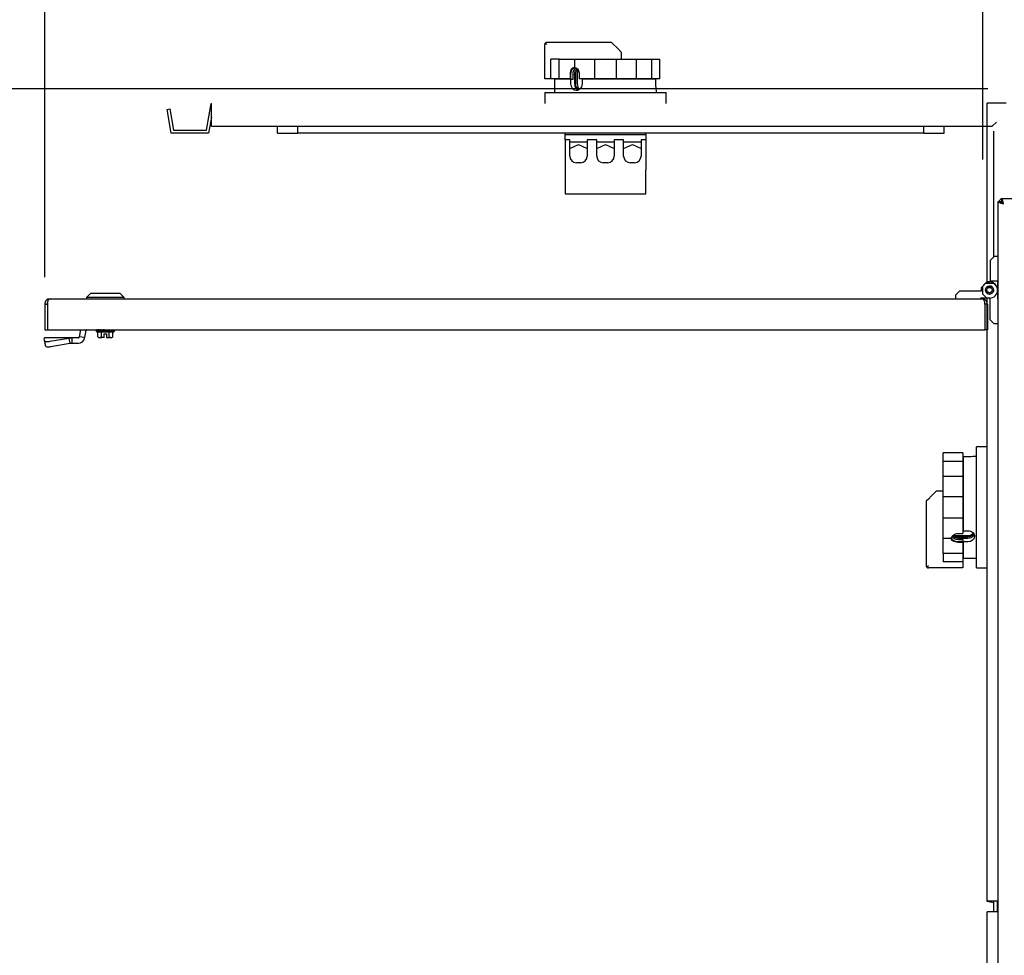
# Model space of a CAD drawing. Extents: x -72 to 51457, y 0 to 26838.
# Tile 14 of 203: x 4608 to 5339, y 8816 to 9510. Entities that reach past the tile are written whole.
import ezdxf
from ezdxf.enums import TextEntityAlignment as Align

# ---------------------------------------------------------------- set-up
doc = ezdxf.new("R2010")
doc.units = 0
doc.header["$LTSCALE"] = 12
for name, pattern in [('LDM', [0]), ('LEA', [0]), ('LFUN', [0]), ('SOLID_THIN', [0])]:
    doc.linetypes.add(name, pattern=pattern)
doc.layers.get('0').update_dxf_attribs({"linetype": 'CONTINUOUS'})
doc.layers.add('4', color=7, linetype='CONTINUOUS')
doc.styles.get("Standard").update_dxf_attribs({"font": 'medtext', "width": 0.75})
doc.styles.add('TDM', font='TXT', dxfattribs={"width": 0.675})
doc.dimstyles.new('MEDDIM1607', dxfattribs={"dimscale": 20, "dimtxt": 6, "dimasz": 3.5, "dimexe": 2.5, "dimexo": 2.5, "dimgap": 1.665, "dimtad": 1, "dimdec": 4, "dimrnd": 1, "dimzin": 12, "dimdsep": 46, "dimtxsty": 'Standard', "dimblk": 'MEDFUNV_7', "dimcen": 30, "dimclrd": 7, "dimclre": 7, "dimclrt": 7, "dimadec": 0, "dimazin": 0, "dimtfac": 0.7, "dimtdec": 4, "dimtmove": 0, "dimatfit": 3, "dimldrblk": 'MEDFUNV_7', "dimfxl": 0, "dimtolj": 1, "dimtzin": 0, "dimarcsym": 0})
doc.dimstyles.new('MEDDIM1614', dxfattribs={"dimscale": 20, "dimtxt": 6, "dimasz": 3.5, "dimexe": 2.5, "dimexo": 2.5, "dimgap": 1.665, "dimtad": 1, "dimdec": 4, "dimrnd": 1, "dimzin": 12, "dimdsep": 46, "dimtxsty": 'Standard', "dimblk": 'MEDFUNV_7', "dimcen": 30, "dimclrd": 7, "dimclre": 7, "dimclrt": 7, "dimadec": 0, "dimazin": 0, "dimtfac": 0.7, "dimtdec": 4, "dimtmove": 0, "dimatfit": 3, "dimldrblk": 'MEDFUNV_7', "dimfxl": 0, "dimtolj": 1, "dimtzin": 0, "dimarcsym": 0})
doc.dimstyles.new('MEDDIM1628', dxfattribs={"dimscale": 20, "dimtxt": 6, "dimasz": 3.5, "dimexe": 2.5, "dimexo": 2.5, "dimgap": 1.665, "dimtad": 1, "dimdec": 4, "dimrnd": 1, "dimzin": 12, "dimdsep": 46, "dimtxsty": 'Standard', "dimblk": 'MEDFUNV_7', "dimcen": 30, "dimclrd": 7, "dimclre": 7, "dimclrt": 7, "dimadec": 0, "dimazin": 0, "dimtfac": 0.7, "dimtdec": 4, "dimtmove": 0, "dimatfit": 3, "dimldrblk": 'MEDFUNV_7', "dimfxl": 0, "dimtolj": 1, "dimtzin": 0, "dimarcsym": 0})
doc.dimstyles.new('MEDDIM1635', dxfattribs={"dimscale": 20, "dimtxt": 6, "dimasz": 3.5, "dimexe": 2.5, "dimexo": 2.5, "dimgap": 1.665, "dimtad": 1, "dimdec": 4, "dimrnd": 1, "dimzin": 12, "dimdsep": 46, "dimtxsty": 'Standard', "dimblk": 'MEDFUNV_7', "dimcen": 30, "dimclrd": 7, "dimclre": 7, "dimclrt": 7, "dimadec": 0, "dimazin": 0, "dimtfac": 0.7, "dimtdec": 4, "dimtmove": 0, "dimatfit": 3, "dimldrblk": 'MEDFUNV_7', "dimfxl": 0, "dimtolj": 1, "dimtzin": 0, "dimarcsym": 0})

# ---------------------------------------------------------------- blocks, each defined once
blk = doc.blocks.new('MEDFUNV_6')
at = {"color": 0, "linetype": 'LFUN', "lineweight": -2}
for points in [[(1, 0.133), (0, 0), (1, -0.133), (1, 0.133)], [(1, 0.111), (0.167, 0), (1, -0.111)], [(1, 0.089), (0.333, 0), (1, -0.089)], [(1, 0.067), (0.5, 0), (1, -0.067)], [(1, 0.044), (0.667, 0), (1, -0.044)], [(1, 0.022), (0.833, 0), (1, -0.022)]]:
    blk.add_lwpolyline(points, dxfattribs=at)
blk = doc.blocks.new('MEDFUNV_7')
at = {"color": 0, "linetype": 'LFUN', "lineweight": -2}
for points in [[(-1, 0.133), (0, 0), (-1, -0.133), (-1, 0.133)], [(-1, 0.111), (-0.167, 0), (-1, -0.111)], [(-1, 0.089), (-0.333, 0), (-1, -0.089)], [(-1, 0.067), (-0.5, 0), (-1, -0.067)], [(-1, 0.044), (-0.667, 0), (-1, -0.044)], [(-1, 0.022), (-0.833, 0), (-1, -0.022)]]:
    blk.add_lwpolyline(points, dxfattribs=at)
blk = doc.blocks.new('MEDCLUMP_DIM_1608_')
at = {"layer": '4', "color": 7, "linetype": 'LEA', "lineweight": 25}
for p, q in [((5818.11, 9552.68), (3300.76, 9552.68)), ((5818.11, 7552.68), (3300.76, 7552.68))]:
    blk.add_line(p, q, dxfattribs=at)
at = {"layer": '4', "color": 7, "linetype": 'LDM', "lineweight": 25}
blk.add_line((3350.76, 7552.68), (3350.76, 9552.68), dxfattribs=at)
at = {"layer": '4', "color": 7, "linetype": 'LDM', "lineweight": 25, "xscale": 70, "yscale": 70, "zscale": 70, "rotation": 90}
for name, p in [('MEDFUNV_7', (3350.76, 9552.68)), ('MEDFUNV_6', (3350.76, 7552.68))]:
    blk.add_blockref(name, p, dxfattribs=at)
at = {"layer": '4', "color": 7, "lineweight": 25, "style": 'TDM', "width": 0.781579}
blk.add_text('2000', height=120, rotation=90, dxfattribs=at).set_placement((3350.76, 8404.18), align=Align.BOTTOM_LEFT)
blk = doc.blocks.new('*D80')
at = {"lineweight": 0}
blk.add_blockref('MEDCLUMP_DIM_1608_', (0, 0), dxfattribs=at)
blk = doc.blocks.new('MEDCLUMP_DIM_1615_')
at = {"layer": '4', "color": 7, "linetype": 'LEA', "lineweight": 25}
for p, q in [((5327.01, 9459.18), (3742.48, 9459.18)), ((5327.01, 7646.18), (3742.48, 7646.18))]:
    blk.add_line(p, q, dxfattribs=at)
at = {"layer": '4', "color": 7, "linetype": 'LDM', "lineweight": 25}
blk.add_line((3792.48, 7646.18), (3792.48, 9459.18), dxfattribs=at)
at = {"layer": '4', "color": 7, "linetype": 'LDM', "lineweight": 25, "xscale": 70, "yscale": 70, "zscale": 70, "rotation": 90}
for name, p in [('MEDFUNV_7', (3792.48, 9459.18)), ('MEDFUNV_6', (3792.48, 7646.18))]:
    blk.add_blockref(name, p, dxfattribs=at)
at = {"layer": '4', "color": 7, "lineweight": 25, "style": 'TDM', "width": 0.825}
blk.add_text('1813', height=120, rotation=90, dxfattribs=at).set_placement((3792.48, 8404.18), align=Align.BOTTOM_LEFT)
blk = doc.blocks.new('*D78')
at = {"lineweight": 0}
blk.add_blockref('MEDCLUMP_DIM_1615_', (0, 0), dxfattribs=at)
blk = doc.blocks.new('MEDCLUMP_DIM_1629_')
at = {"layer": '4', "color": 7, "linetype": 'LEA', "lineweight": 25}
for p, q in [((4626.76, 9319.18), (4626.76, 10860.26)), ((5323.26, 9406.56), (5323.26, 10860.26))]:
    blk.add_line(p, q, dxfattribs=at)
at = {"layer": '4', "color": 7, "linetype": 'LDM', "lineweight": 25}
blk.add_line((4626.76, 10810.26), (5323.26, 10810.26), dxfattribs=at)
at = {"layer": '4', "color": 7, "linetype": 'LDM', "lineweight": 25, "xscale": 70, "yscale": 70, "zscale": 70}
for name, p in [('MEDFUNV_6', (4626.76, 10810.26)), ('MEDFUNV_7', (5323.26, 10810.26))]:
    blk.add_blockref(name, p, dxfattribs=at)
at = {"layer": '4', "color": 7, "lineweight": 25, "style": 'TDM', "width": 0.675}
blk.add_text('697', height=120, dxfattribs=at).set_placement((4867.01, 10810.26), align=Align.BOTTOM_LEFT)
blk = doc.blocks.new('*D74')
at = {"lineweight": 0}
blk.add_blockref('MEDCLUMP_DIM_1629_', (0, 0), dxfattribs=at)
blk = doc.blocks.new('MEDCLUMP_DIM_1636_')
at = {"layer": '4', "color": 7, "linetype": 'LEA', "lineweight": 25}
for p, q in [((5323.26, 9464.14), (5323.26, 10860.26)), ((5834.76, 9566.68), (5834.76, 10860.26))]:
    blk.add_line(p, q, dxfattribs=at)
at = {"layer": '4', "color": 7, "linetype": 'LDM', "lineweight": 25}
blk.add_line((5323.26, 10810.26), (5834.76, 10810.26), dxfattribs=at)
at = {"layer": '4', "color": 7, "linetype": 'LDM', "lineweight": 25, "xscale": 70, "yscale": 70, "zscale": 70}
for name, p in [('MEDFUNV_6', (5323.26, 10810.26)), ('MEDFUNV_7', (5834.76, 10810.26))]:
    blk.add_blockref(name, p, dxfattribs=at)
at = {"layer": '4', "color": 7, "lineweight": 25, "style": 'TDM', "width": 0.771429}
blk.add_text('512', height=120, dxfattribs=at).set_placement((5471.01, 10810.26), align=Align.BOTTOM_LEFT)
blk = doc.blocks.new('*D72')
at = {"lineweight": 0}
blk.add_blockref('MEDCLUMP_DIM_1636_', (0, 0), dxfattribs=at)
blk = doc.blocks.new('Vela_Drauf')
at = {"color": 7, "linetype": 'SOLID_THIN', "lineweight": 25}
for p, q in [((5340.65, 9448.34), (5326.65, 9448.34)), ((5326.65, 9315.68), (5326.65, 9448.34)), ((5334.76, 7730.04), (5334.76, 9375.33)), ((5334.76, 9375.33), (5336.76, 9375.33)), ((5337.11, 9377.68), (5832.4, 9377.68)), ((5337.11, 9377.68), (5337.11, 9375.68)), ((5331.76, 9334.68), (5328.76, 9331.68)), ((5328.76, 9331.68), (5328.76, 9316.38)), ((5334.76, 9334.68), (5331.76, 9334.68)), ((5323.26, 9312.68), (5326.26, 9315.68)), ((5326.26, 9315.68), (5328.26, 9315.68)), ((5334.76, 9316.38), (5328.76, 9316.38)), ((5328.76, 9315.68), (5328.76, 9316.38)), ((5334.26, 9316.38), (5334.26, 9309.68)), ((5323.26, 9306.68), (5323.26, 9312.68)), ((5326.26, 9303.68), (5323.26, 9306.68)), ((5325.26, 9309.82), (5325.21, 9309.87)), ((5325.21, 9309.77), (5325.26, 9309.82)), ((5325.21, 9309.59), (5325.26, 9309.55)), ((5325.26, 9309.55), (5325.21, 9309.5)), ((5325.23, 9310.04), (5325.28, 9310.08)), ((5325.23, 9309.33), (5325.28, 9309.29)), ((5325.28, 9310.08), (5325.24, 9310.14)), ((5325.28, 9309.29), (5325.24, 9309.23)), ((5325.27, 9310.3), (5325.33, 9310.34)), ((5325.27, 9309.07), (5325.33, 9309.03)), ((5325.33, 9310.34), (5325.29, 9310.4)), ((5325.33, 9309.03), (5325.29, 9308.97)), ((5325.34, 9310.56), (5325.4, 9310.59)), ((5325.34, 9308.81), (5325.4, 9308.78)), ((5325.4, 9310.59), (5325.37, 9310.65)), ((5325.4, 9308.78), (5325.37, 9308.71)), ((5325.42, 9310.81), (5325.49, 9310.84)), ((5325.42, 9308.56), (5325.49, 9308.53)), ((5325.49, 9310.84), (5325.46, 9310.9)), ((5325.49, 9308.53), (5325.46, 9308.47)), ((5325.53, 9311.05), (5325.6, 9311.07)), ((5325.53, 9308.31), (5325.6, 9308.29)), ((5325.6, 9311.07), (5325.58, 9311.14)), ((5325.6, 9308.29), (5325.58, 9308.23)), ((5325.66, 9311.28), (5325.73, 9311.3)), ((5325.66, 9308.08), (5325.73, 9308.07)), ((5325.73, 9311.3), (5325.71, 9311.37)), ((5325.73, 9308.07), (5325.71, 9308)), ((5325.81, 9311.5), (5325.88, 9311.51)), ((5325.81, 9307.86), (5325.88, 9307.85)), ((5325.88, 9311.51), (5325.87, 9311.58)), ((5325.88, 9307.85), (5325.87, 9307.78)), ((5325.98, 9311.71), (5326.05, 9311.71)), ((5325.98, 9307.66), (5326.05, 9307.65)), ((5326.05, 9311.71), (5326.05, 9311.78)), ((5326.05, 9307.65), (5326.05, 9307.58)), ((5326.16, 9311.9), (5326.23, 9311.9)), ((5326.16, 9307.46), (5326.23, 9307.47)), ((5326.23, 9311.9), (5326.24, 9311.97)), ((5326.23, 9307.47), (5326.24, 9307.4)), ((5326.37, 9312.08), (5326.44, 9312.07)), ((5326.37, 9307.29), (5326.44, 9307.3)), ((5326.44, 9312.07), (5326.44, 9312.14)), ((5326.44, 9307.3), (5326.44, 9307.23)), ((5326.58, 9312.23), (5326.65, 9312.22)), ((5326.58, 9307.14), (5326.65, 9307.15)), ((5326.65, 9312.22), (5326.67, 9312.28)), ((5326.65, 9312.22), (5326.65, 9312.27)), ((5326.65, 9307.09), (5326.65, 9307.15)), ((5326.65, 9307.15), (5326.67, 9307.08)), ((5326.81, 9312.37), (5326.88, 9312.35)), ((5326.81, 9307), (5326.88, 9307.02)), ((5326.88, 9312.35), (5326.9, 9312.41)), ((5326.88, 9307.02), (5326.9, 9306.95)), ((5327.05, 9312.48), (5327.11, 9312.46)), ((5327.05, 9306.88), (5327.11, 9306.91)), ((5327.11, 9312.46), (5327.14, 9312.52)), ((5327.11, 9306.91), (5327.14, 9306.84)), ((5327.3, 9312.58), (5327.36, 9312.55)), ((5327.3, 9306.79), (5327.36, 9306.82)), ((5327.36, 9312.55), (5327.39, 9312.61)), ((5327.36, 9306.82), (5327.39, 9306.76)), ((5327.55, 9312.65), (5327.61, 9312.61)), ((5327.55, 9306.72), (5327.61, 9306.75)), ((5327.61, 9312.61), (5327.65, 9312.67)), ((5327.61, 9306.75), (5327.65, 9306.69)), ((5327.82, 9312.7), (5327.87, 9312.66)), ((5327.82, 9306.67), (5327.87, 9306.71)), ((5327.87, 9312.66), (5327.91, 9312.71)), ((5327.87, 9306.71), (5327.91, 9306.65)), ((5328.08, 9312.73), (5328.13, 9312.68)), ((5328.08, 9306.64), (5328.13, 9306.69)), ((5328.13, 9312.68), (5328.18, 9312.73)), ((5328.13, 9306.69), (5328.18, 9306.63)), ((5328.38, 9312.68), (5328.34, 9312.73)), ((5328.38, 9306.69), (5328.34, 9306.63)), ((5328.43, 9312.73), (5328.38, 9312.68)), ((5328.43, 9306.64), (5328.38, 9306.69)), ((5328.64, 9312.66), (5328.6, 9312.71)), ((5328.64, 9306.71), (5328.6, 9306.65)), ((5328.7, 9312.7), (5328.64, 9312.66)), ((5328.7, 9306.67), (5328.64, 9306.71)), ((5328.9, 9312.61), (5328.86, 9312.67)), ((5328.9, 9306.75), (5328.86, 9306.69)), ((5328.96, 9312.65), (5328.9, 9312.61)), ((5328.96, 9306.72), (5328.9, 9306.75)), ((5329.15, 9312.55), (5329.12, 9312.61)), ((5329.15, 9306.82), (5329.12, 9306.76)), ((5329.22, 9312.58), (5329.15, 9312.55)), ((5329.22, 9306.79), (5329.15, 9306.82)), ((5329.4, 9312.46), (5329.37, 9312.52)), ((5329.4, 9306.91), (5329.37, 9306.84)), ((5329.47, 9312.48), (5329.4, 9312.46)), ((5329.47, 9306.88), (5329.4, 9306.91)), ((5329.64, 9312.35), (5329.62, 9312.41)), ((5329.64, 9307.02), (5329.62, 9306.95)), ((5329.7, 9312.37), (5329.64, 9312.35)), ((5329.7, 9307), (5329.64, 9307.02)), ((5329.86, 9312.22), (5329.85, 9312.28)), ((5329.86, 9307.15), (5329.85, 9307.08)), ((5329.93, 9312.23), (5329.86, 9312.22)), ((5329.93, 9307.14), (5329.86, 9307.15)), ((5330.08, 9312.07), (5330.07, 9312.14)), ((5330.08, 9307.3), (5330.07, 9307.23)), ((5330.15, 9312.08), (5330.08, 9312.07)), ((5330.15, 9307.29), (5330.08, 9307.3)), ((5330.28, 9311.9), (5330.28, 9311.97)), ((5330.35, 9311.9), (5330.28, 9311.9)), ((5330.35, 9307.46), (5330.28, 9307.47)), ((5330.28, 9307.47), (5330.28, 9307.4)), ((5330.47, 9311.71), (5330.47, 9311.78)), ((5330.54, 9311.71), (5330.47, 9311.71)), ((5330.54, 9307.66), (5330.47, 9307.65)), ((5330.47, 9307.65), (5330.47, 9307.58)), ((5330.63, 9311.51), (5330.64, 9311.58)), ((5330.7, 9311.5), (5330.63, 9311.51)), ((5330.7, 9307.86), (5330.63, 9307.85)), ((5330.63, 9307.85), (5330.64, 9307.78)), ((5330.78, 9311.3), (5330.8, 9311.37)), ((5330.85, 9311.28), (5330.78, 9311.3)), ((5330.85, 9308.08), (5330.78, 9308.07)), ((5330.78, 9308.07), (5330.8, 9308)), ((5330.92, 9311.07), (5330.94, 9311.14)), ((5330.98, 9311.05), (5330.92, 9311.07)), ((5330.98, 9308.31), (5330.92, 9308.29)), ((5330.92, 9308.29), (5330.94, 9308.23)), ((5331.03, 9310.84), (5331.05, 9310.9)), ((5331.09, 9310.81), (5331.03, 9310.84)), ((5331.09, 9308.56), (5331.03, 9308.53)), ((5331.03, 9308.53), (5331.05, 9308.47)), ((5331.12, 9310.59), (5331.15, 9310.65)), ((5331.18, 9310.56), (5331.12, 9310.59)), ((5331.18, 9308.81), (5331.12, 9308.78)), ((5331.12, 9308.78), (5331.15, 9308.71)), ((5331.19, 9310.34), (5331.22, 9310.4)), ((5331.24, 9310.3), (5331.19, 9310.34)), ((5331.24, 9309.07), (5331.19, 9309.03)), ((5331.19, 9309.03), (5331.22, 9308.97)), ((5331.23, 9310.08), (5331.27, 9310.14)), ((5331.29, 9310.04), (5331.23, 9310.08)), ((5331.29, 9309.33), (5331.23, 9309.29)), ((5331.23, 9309.29), (5331.27, 9309.23)), ((5331.25, 9309.82), (5331.3, 9309.87)), ((5331.31, 9309.77), (5331.25, 9309.82)), ((5331.31, 9309.59), (5331.25, 9309.55)), ((5331.25, 9309.55), (5331.3, 9309.5)), ((5334.26, 9309.68), (5334.26, 9302.98)), ((5328.76, 9303.68), (5326.26, 9303.68)), ((5326.65, 8855.79), (5326.65, 9303.68)), ((5328.76, 9287.68), (5328.76, 9303.68)), ((5334.26, 9302.98), (5334.76, 9302.98)), ((5331.76, 9284.68), (5328.76, 9287.68)), ((5334.76, 9284.68), (5331.76, 9284.68)), ((5318.65, 9103.34), (5318.65, 9193.34)), ((5326.65, 9193.34), (5318.65, 9193.34)), ((5308.35, 9188.81), (5293.85, 9188.81)), ((5293.85, 9182.58), (5293.85, 9188.81)), ((5293.85, 9182.58), (5308.35, 9182.58)), ((5293.85, 9171.33), (5293.85, 9182.58)), ((5308.35, 9188.81), (5308.35, 9182.58)), ((5308.65, 9183.18), (5308.35, 9183.18)), ((5308.35, 9182.58), (5308.35, 9171.33)), ((5312.15, 9185.81), (5308.65, 9185.81)), ((5308.65, 9185.81), (5308.65, 9130.94)), ((5318.65, 9186.14), (5317.15, 9186.14)), ((5308.35, 9171.33), (5293.85, 9171.33)), ((5293.85, 9156.29), (5293.85, 9171.33)), ((5308.35, 9171.33), (5308.35, 9156.29)), ((5282.85, 9154.44), (5281.35, 9152.94)), ((5284.99, 9156.58), (5282.85, 9154.44)), ((5286.17, 9157.76), (5284.99, 9156.58)), ((5288.75, 9160.34), (5286.17, 9157.76)), ((5293.85, 9160.34), (5288.75, 9160.34)), ((5293.85, 9156.29), (5308.35, 9156.29)), ((5293.85, 9140.38), (5293.85, 9156.29)), ((5308.35, 9156.29), (5308.35, 9140.38)), ((5281.35, 9152.94), (5281.35, 9104.84)), ((5308.35, 9140.38), (5293.85, 9140.38)), ((5293.85, 9125.34), (5293.85, 9140.38)), ((5308.35, 9140.38), (5308.35, 9128.95)), ((5308.35, 9132.45), (5308.65, 9132.45)), ((5293.85, 9125.34), (5299.91, 9125.34)), ((5293.85, 9114.09), (5293.85, 9125.34)), ((5304.85, 9128.95), (5308.35, 9128.95)), ((5304.85, 9127.33), (5311.85, 9127.33)), ((5311.85, 9126.29), (5304.85, 9126.29)), ((5305.15, 9125.48), (5312.15, 9125.48)), ((5308.65, 9124.26), (5305.15, 9124.26)), ((5308.65, 9130.94), (5312.15, 9130.94)), ((5308.65, 9122.75), (5308.65, 9124.26)), ((5315.85, 9129.34), (5315.85, 9127.78)), ((5308.35, 9122.72), (5304.85, 9122.72)), ((5308.35, 9122.27), (5304.85, 9122.27)), ((5308.35, 9122.72), (5308.35, 9122.27)), ((5308.35, 9122.27), (5308.35, 9114.09)), ((5308.65, 9122.75), (5308.65, 9110.54)), ((5312.15, 9122.75), (5308.65, 9122.75)), ((5308.35, 9114.09), (5293.85, 9114.09)), ((5293.85, 9114.09), (5293.85, 9107.87)), ((5308.35, 9114.09), (5308.35, 9107.87)), ((5308.35, 9113.14), (5308.65, 9113.14)), ((5308.65, 9110.54), (5318.65, 9110.54)), ((5282.85, 9104.84), (5281.79, 9103.78)), ((5308.35, 9103.34), (5282.85, 9103.34)), ((5308.35, 9107.87), (5293.85, 9107.87)), ((5308.35, 9107.87), (5308.35, 9104.84)), ((5308.35, 9104.84), (5308.35, 9103.34)), ((5318.65, 9103.34), (5326.65, 9103.34)), ((5334.76, 8855.79), (5326.65, 8855.79)), ((5326.65, 8855.55), (5326.65, 8855.79)), ((5331.26, 8854.74), (5326.65, 8855.55)), ((5331.26, 8855.79), (5331.26, 8848.03)), ((5333.98, 8855.79), (5333.98, 8848.03)), ((5334.76, 8848.03), (5326.65, 8848.03)), ((5326.65, 8256.03), (5326.65, 8848.03))]:
    blk.add_line(p, q, dxfattribs=at)
for radius in [3.05, 3, 2]:
    blk.add_circle((5328.26, 9309.68), radius, dxfattribs=at)
for centre, radius, start, end in [((5338.76, 9373.68), 4, 114.30612, 155.69388), ((5338.76, 9373.68), 2, 122.3885, 147.5907), ((5328.26, 9309.68), 6, 0, 90), ((5282.85, 9104.84), 1.5, 180, 225), ((5282.85, 9104.84), 1.5, 225, 270)]:
    blk.add_arc(centre, radius, start, end, dxfattribs=at)
for points, knots in [([(5334.76, 9375.33), (5334.89, 9374.99), (5335.07, 9374.85), (5335.68, 9374.6), (5336.29, 9374.35), (5336.98, 9374.15), (5338.76, 9373.68)], [0, 0, 0, 0, 1, 1, 1, 2, 2, 2, 2]), ([(5336.76, 9375.33), (5336.83, 9374.98), (5336.92, 9374.84), (5337.22, 9374.6), (5337.53, 9374.35), (5337.88, 9374.14), (5338.76, 9373.68)], [0, 0, 0, 0, 1, 1, 1, 2, 2, 2, 2]), ([(5338.76, 9373.68), (5338.28, 9375.5), (5338.07, 9376.21), (5337.82, 9376.8), (5337.57, 9377.41), (5337.39, 9377.63), (5337.11, 9377.68)], [0, 0, 0, 0, 1, 1, 1, 2, 2, 2, 2]), ([(5317.15, 9186.14), (5316.43, 9186.04), (5315.58, 9185.95), (5314.77, 9185.9), (5313.9, 9185.84), (5313.34, 9185.82), (5312.15, 9185.81)], [0, 0, 0, 0, 1, 1, 1, 2, 2, 2, 2]), ([(5304.85, 9122.27), (5303.04, 9122.39), (5302.11, 9122.65), (5301.08, 9123.34), (5300.63, 9123.64), (5300.29, 9123.98), (5300.07, 9124.33), (5299.84, 9124.71), (5299.8, 9124.96), (5299.91, 9125.34)], [0, 0, 0, 0, 1, 1, 1, 2, 2, 2, 3, 3, 3, 3]), ([(5299.91, 9125.34), (5300.35, 9126.71), (5300.76, 9127.32), (5301.73, 9127.99), (5302.64, 9128.62), (5303.65, 9128.93), (5304.85, 9128.95)], [0, 0, 0, 0, 1, 1, 1, 2, 2, 2, 2]), ([(5304.85, 9122.72), (5303.32, 9122.83), (5302.71, 9122.99), (5301.85, 9123.48), (5300.96, 9123.97), (5300.61, 9124.37), (5300.2, 9125.29)], [0, 0, 0, 0, 1, 1, 1, 2, 2, 2, 2]), ([(5305.15, 9124.26), (5303.63, 9124.36), (5303.03, 9124.51), (5302.16, 9124.99), (5301.28, 9125.48), (5300.93, 9125.87), (5300.53, 9126.76)], [0, 0, 0, 0, 1, 1, 1, 2, 2, 2, 2]), ([(5305.15, 9125.48), (5303.88, 9125.57), (5303.36, 9125.67), (5302.72, 9125.93), (5302.09, 9126.19), (5301.71, 9126.46), (5300.94, 9127.21)], [0, 0, 0, 0, 1, 1, 1, 2, 2, 2, 2]), ([(5304.85, 9126.29), (5303.69, 9126.38), (5303.19, 9126.46), (5302.63, 9126.65), (5302.06, 9126.84), (5301.75, 9127.04), (5301.23, 9127.52)], [0, 0, 0, 0, 1, 1, 1, 2, 2, 2, 2]), ([(5301.96, 9128.07), (5302.52, 9127.74), (5302.78, 9127.62), (5303.23, 9127.51), (5303.68, 9127.4), (5304.08, 9127.36), (5304.85, 9127.33)], [0, 0, 0, 0, 1, 1, 1, 2, 2, 2, 2]), ([(5311.85, 9127.33), (5313.05, 9127.42), (5313.54, 9127.51), (5314.14, 9127.73), (5314.75, 9127.96), (5315.12, 9128.19), (5315.85, 9128.82)], [0, 0, 0, 0, 1, 1, 1, 2, 2, 2, 2]), ([(5315.85, 9127.78), (5315.04, 9127.12), (5314.66, 9126.88), (5314.06, 9126.66), (5313.45, 9126.43), (5312.96, 9126.35), (5311.85, 9126.29)], [0, 0, 0, 0, 1, 1, 1, 2, 2, 2, 2]), ([(5312.15, 9130.94), (5313.95, 9130.78), (5314.84, 9130.44), (5315.82, 9129.53), (5316.7, 9128.7), (5317.18, 9127.62), (5317.15, 9126.55), (5317.08, 9124.39), (5315.02, 9122.83), (5312.15, 9122.75)], [0, 0, 0, 0, 1, 1, 1, 2, 2, 2, 3, 3, 3, 3]), ([(5312.15, 9125.48), (5313.67, 9125.58), (5314.29, 9125.73), (5315.15, 9126.22), (5316.03, 9126.71), (5316.39, 9127.1), (5316.8, 9128.03)], [0, 0, 0, 0, 1, 1, 1, 2, 2, 2, 2])]:
    blk.add_open_spline(points, degree=3, knots=knots, dxfattribs=at)
blk.add_open_spline([(5338.76, 9373.68), (5338.54, 9374.09), (5338.19, 9374.73), (5337.8, 9375.3), (5337.46, 9375.61), (5337.24, 9375.68), (5337.11, 9375.68)], degree=3, dxfattribs=at)
blk = doc.blocks.new('Türen_Drauf')
at = {"color": 7, "linetype": 'SOLID_THIN', "lineweight": 25}
for p, q in [((4998.1, 9466.59), (4998.1, 9492.09)), ((4999.6, 9492.09), (4998.54, 9493.15)), ((5047.7, 9493.59), (4999.6, 9493.59)), ((5049.2, 9492.09), (5047.7, 9493.59)), ((5051.34, 9489.94), (5049.2, 9492.09)), ((5052.52, 9488.76), (5051.34, 9489.94)), ((5055.1, 9486.19), (5052.52, 9488.76)), ((5055.1, 9481.09), (5055.1, 9486.19)), ((5002.63, 9466.59), (5002.63, 9481.09)), ((5008.85, 9481.09), (5002.63, 9481.09)), ((5008.85, 9466.59), (5008.85, 9481.09)), ((5008.85, 9481.09), (5020.1, 9481.09)), ((5020.1, 9481.09), (5020.1, 9475.02)), ((5020.1, 9481.09), (5035.14, 9481.09)), ((5035.14, 9466.59), (5035.14, 9481.09)), ((5035.14, 9481.09), (5051.05, 9481.09)), ((5051.05, 9481.09), (5051.05, 9466.59)), ((5051.05, 9481.09), (5066.09, 9481.09)), ((5066.09, 9466.59), (5066.09, 9481.09)), ((5066.09, 9481.09), (5077.34, 9481.09)), ((5077.34, 9481.09), (5077.34, 9466.59)), ((5077.34, 9481.09), (5083.57, 9481.09)), ((5083.57, 9466.59), (5083.57, 9481.09)), ((5017.03, 9466.59), (5017.03, 9470.09)), ((5017.48, 9466.59), (5017.48, 9470.09)), ((5019.02, 9466.29), (5019.02, 9469.79)), ((5020.23, 9469.79), (5020.23, 9462.79)), ((5021.05, 9463.09), (5021.05, 9470.09)), ((5022.09, 9470.09), (5022.09, 9463.09)), ((5023.71, 9470.09), (5023.71, 9466.59)), ((4999.6, 9466.59), (4998.1, 9466.59)), ((5002.63, 9466.59), (4999.6, 9466.59)), ((5008.85, 9466.59), (5002.63, 9466.59)), ((5005.3, 9466.29), (5005.3, 9456.29)), ((5017.51, 9466.29), (5005.3, 9466.29)), ((5007.9, 9466.59), (5007.9, 9466.29)), ((5017.03, 9466.59), (5008.85, 9466.59)), ((5017.48, 9466.59), (5017.03, 9466.59)), ((5017.51, 9462.79), (5017.51, 9466.29)), ((5017.51, 9466.29), (5019.02, 9466.29)), ((5035.14, 9466.59), (5023.71, 9466.59)), ((5025.7, 9466.29), (5025.7, 9462.79)), ((5080.57, 9466.29), (5025.7, 9466.29)), ((5027.21, 9466.59), (5027.21, 9466.29)), ((5051.05, 9466.59), (5035.14, 9466.59)), ((5066.09, 9466.59), (5051.05, 9466.59)), ((5077.34, 9466.59), (5066.09, 9466.59)), ((5083.57, 9466.59), (5077.34, 9466.59)), ((5077.94, 9466.29), (5077.94, 9466.59)), ((5080.57, 9462.79), (5080.57, 9466.29)), ((4998.1, 9456.29), (5088.1, 9456.29)), ((4998.1, 9456.29), (4998.1, 9448.29)), ((5024.1, 9459.09), (5022.54, 9459.09)), ((5080.9, 9456.29), (5080.9, 9457.79)), ((5088.1, 9448.29), (5088.1, 9456.29)), ((4746.79, 9428.29), (4750.31, 9448.29)), ((4750.31, 9448.29), (4750.55, 9448.29)), ((4750.55, 9431.29), (4750.55, 9448.29)), ((4717.64, 9443.8), (4719.61, 9444.15)), ((4720.73, 9426.29), (4717.64, 9443.8)), ((4719.61, 9444.15), (4722.4, 9428.29)), ((4750.55, 9438.1), (4748.47, 9426.29)), ((4750.55, 9431.29), (5330.35, 9431.29)), ((4799.6, 9426.29), (4799.6, 9431.29)), ((4814.6, 9426.29), (4814.6, 9431.29)), ((5279.6, 9426.29), (5279.6, 9431.29)), ((5294.6, 9426.29), (5294.6, 9431.29)), ((5330.35, 9431.29), (5333.35, 9434.29)), ((4748.47, 9426.29), (4720.73, 9426.29)), ((4722.4, 9428.29), (4746.79, 9428.29)), ((4799.6, 9426.29), (4814.6, 9426.29)), ((5279.6, 9426.29), (4814.6, 9426.29)), ((5013.1, 9425.19), (5013.1, 9426.29)), ((5013.1, 9421.19), (5013.1, 9425.19)), ((5013.1, 9425.19), (5073.1, 9425.19)), ((5073.1, 9425.19), (5073.1, 9426.29)), ((5073.1, 9425.19), (5073.1, 9421.19)), ((5279.6, 9426.29), (5294.6, 9426.29)), ((5331.26, 9427.68), (5331.26, 9334.18)), ((5013.1, 9421.19), (5013.1, 9398.91)), ((5016.6, 9421.19), (5013.1, 9421.19)), ((5016.6, 9409.19), (5016.6, 9421.19)), ((5029.6, 9419.59), (5016.6, 9419.59)), ((5016.6, 9414.83), (5023.1, 9417.76)), ((5023.1, 9417.76), (5029.6, 9414.83)), ((5036.6, 9421.19), (5029.6, 9421.19)), ((5029.6, 9421.19), (5029.6, 9409.19)), ((5036.6, 9409.19), (5036.6, 9421.19)), ((5049.6, 9419.59), (5036.6, 9419.59)), ((5036.6, 9414.83), (5043.1, 9417.76)), ((5043.1, 9417.76), (5049.6, 9414.83)), ((5049.6, 9421.19), (5049.6, 9409.19)), ((5056.6, 9421.19), (5049.6, 9421.19)), ((5056.6, 9409.19), (5056.6, 9421.19)), ((5069.6, 9419.59), (5056.6, 9419.59)), ((5056.6, 9414.83), (5063.1, 9417.76)), ((5063.1, 9417.76), (5069.6, 9414.83)), ((5073.1, 9421.19), (5069.6, 9421.19)), ((5069.6, 9421.19), (5069.6, 9409.19)), ((5073.1, 9421.19), (5073.1, 9398.91)), ((5024.6, 9404.19), (5021.6, 9404.19)), ((5044.6, 9404.19), (5041.6, 9404.19)), ((5064.6, 9404.19), (5061.6, 9404.19)), ((5013.1, 9398.91), (5013.1, 9397.63)), ((5013.1, 9397.63), (5013.1, 9381.92)), ((5073.1, 9397.63), (5073.1, 9398.91)), ((5073.1, 9381.92), (5073.1, 9397.63)), ((5013.1, 9381.92), (5013.1, 9381.19)), ((5013.1, 9381.19), (5073.1, 9381.19)), ((5073.1, 9381.19), (5073.1, 9381.92)), ((5331.76, 9334.68), (5328.76, 9331.68)), ((5328.76, 9331.68), (5328.76, 9316.38)), ((5334.76, 9334.68), (5331.76, 9334.68)), ((5322.26, 9311.68), (5325.26, 9314.68)), ((5326.26, 9315.68), (5325.26, 9314.68)), ((5325.26, 9314.68), (5331.26, 9314.68)), ((5328.76, 9315.68), (5326.26, 9315.68)), ((5334.76, 9316.38), (5328.76, 9316.38)), ((5328.76, 9315.68), (5328.76, 9316.38)), ((5331.26, 9314.68), (5334.26, 9311.68)), ((5334.26, 9316.38), (5334.26, 9311.68)), ((4660.76, 9307.18), (4657.76, 9304.18)), ((4682.76, 9307.18), (4660.76, 9307.18)), ((4685.76, 9304.18), (4682.76, 9307.18)), ((5303.26, 9306.18), (5306.26, 9309.18)), ((5306.26, 9309.18), (5322.26, 9309.18)), ((5322.26, 9309.18), (5322.26, 9311.68)), ((5325.26, 9309.82), (5325.21, 9309.87)), ((5325.21, 9309.77), (5325.26, 9309.82)), ((5325.21, 9309.59), (5325.26, 9309.55)), ((5325.26, 9309.55), (5325.21, 9309.5)), ((5325.23, 9310.04), (5325.28, 9310.08)), ((5325.23, 9309.33), (5325.28, 9309.29)), ((5325.28, 9310.08), (5325.24, 9310.14)), ((5325.28, 9309.29), (5325.24, 9309.23)), ((5325.27, 9310.3), (5325.33, 9310.34)), ((5325.27, 9309.07), (5325.33, 9309.03)), ((5325.33, 9310.34), (5325.29, 9310.4)), ((5325.33, 9309.03), (5325.29, 9308.97)), ((5325.34, 9310.56), (5325.4, 9310.59)), ((5325.34, 9308.81), (5325.4, 9308.78)), ((5325.4, 9310.59), (5325.37, 9310.65)), ((5325.4, 9308.78), (5325.37, 9308.71)), ((5325.42, 9310.81), (5325.49, 9310.84)), ((5325.42, 9308.56), (5325.49, 9308.53)), ((5325.49, 9310.84), (5325.46, 9310.9)), ((5325.49, 9308.53), (5325.46, 9308.47)), ((5325.53, 9311.05), (5325.6, 9311.07)), ((5325.53, 9308.31), (5325.6, 9308.29)), ((5325.6, 9311.07), (5325.58, 9311.14)), ((5325.6, 9308.29), (5325.58, 9308.23)), ((5325.66, 9311.28), (5325.73, 9311.3)), ((5325.66, 9308.08), (5325.73, 9308.07)), ((5325.73, 9311.3), (5325.71, 9311.37)), ((5325.73, 9308.07), (5325.71, 9308)), ((5325.81, 9311.5), (5325.88, 9311.51)), ((5325.81, 9307.86), (5325.88, 9307.85)), ((5325.88, 9311.51), (5325.87, 9311.58)), ((5325.88, 9307.85), (5325.87, 9307.78)), ((5325.98, 9311.71), (5326.05, 9311.71)), ((5325.98, 9307.66), (5326.05, 9307.65)), ((5326.05, 9311.71), (5326.05, 9311.78)), ((5326.05, 9307.65), (5326.05, 9307.58)), ((5326.16, 9311.9), (5326.23, 9311.9)), ((5326.16, 9307.46), (5326.23, 9307.47)), ((5326.23, 9311.9), (5326.24, 9311.97)), ((5326.23, 9307.47), (5326.24, 9307.4)), ((5326.37, 9312.08), (5326.44, 9312.07)), ((5326.37, 9307.29), (5326.44, 9307.3)), ((5326.44, 9312.07), (5326.44, 9312.14)), ((5326.44, 9307.3), (5326.44, 9307.23)), ((5326.58, 9312.23), (5326.65, 9312.22)), ((5326.58, 9307.14), (5326.65, 9307.15)), ((5326.65, 9312.22), (5326.67, 9312.28)), ((5326.65, 9307.15), (5326.67, 9307.08)), ((5326.81, 9312.37), (5326.88, 9312.35)), ((5326.81, 9307), (5326.88, 9307.02)), ((5326.88, 9312.35), (5326.9, 9312.41)), ((5326.88, 9307.02), (5326.9, 9306.95)), ((5327.05, 9312.48), (5327.11, 9312.46)), ((5327.05, 9306.88), (5327.11, 9306.91)), ((5327.11, 9312.46), (5327.14, 9312.52)), ((5327.11, 9306.91), (5327.14, 9306.84)), ((5327.3, 9312.58), (5327.36, 9312.55)), ((5327.3, 9306.79), (5327.36, 9306.82)), ((5327.36, 9312.55), (5327.39, 9312.61)), ((5327.36, 9306.82), (5327.39, 9306.76)), ((5327.55, 9312.65), (5327.61, 9312.61)), ((5327.55, 9306.72), (5327.61, 9306.75)), ((5327.61, 9312.61), (5327.65, 9312.67)), ((5327.61, 9306.75), (5327.65, 9306.69)), ((5327.82, 9312.7), (5327.87, 9312.66)), ((5327.82, 9306.67), (5327.87, 9306.71)), ((5327.87, 9312.66), (5327.91, 9312.71)), ((5327.87, 9306.71), (5327.91, 9306.65)), ((5328.08, 9312.73), (5328.13, 9312.68)), ((5328.08, 9306.64), (5328.13, 9306.69)), ((5328.13, 9312.68), (5328.18, 9312.73)), ((5328.13, 9306.69), (5328.18, 9306.63)), ((5328.38, 9312.68), (5328.34, 9312.73)), ((5328.38, 9306.69), (5328.34, 9306.63)), ((5328.43, 9312.73), (5328.38, 9312.68)), ((5328.43, 9306.64), (5328.38, 9306.69)), ((5328.64, 9312.66), (5328.6, 9312.71)), ((5328.64, 9306.71), (5328.6, 9306.65)), ((5328.7, 9312.7), (5328.64, 9312.66)), ((5328.7, 9306.67), (5328.64, 9306.71)), ((5328.9, 9312.61), (5328.86, 9312.67)), ((5328.9, 9306.75), (5328.86, 9306.69)), ((5328.96, 9312.65), (5328.9, 9312.61)), ((5328.96, 9306.72), (5328.9, 9306.75)), ((5329.15, 9312.55), (5329.12, 9312.61)), ((5329.15, 9306.82), (5329.12, 9306.76)), ((5329.22, 9312.58), (5329.15, 9312.55)), ((5329.22, 9306.79), (5329.15, 9306.82)), ((5329.4, 9312.46), (5329.37, 9312.52)), ((5329.4, 9306.91), (5329.37, 9306.84)), ((5329.47, 9312.48), (5329.4, 9312.46)), ((5329.47, 9306.88), (5329.4, 9306.91)), ((5329.64, 9312.35), (5329.62, 9312.41)), ((5329.64, 9307.02), (5329.62, 9306.95)), ((5329.7, 9312.37), (5329.64, 9312.35)), ((5329.7, 9307), (5329.64, 9307.02)), ((5329.86, 9312.22), (5329.85, 9312.28)), ((5329.86, 9307.15), (5329.85, 9307.08)), ((5329.93, 9312.23), (5329.86, 9312.22)), ((5329.93, 9307.14), (5329.86, 9307.15)), ((5330.08, 9312.07), (5330.07, 9312.14)), ((5330.08, 9307.3), (5330.07, 9307.23)), ((5330.15, 9312.08), (5330.08, 9312.07)), ((5330.15, 9307.29), (5330.08, 9307.3)), ((5330.28, 9311.9), (5330.28, 9311.97)), ((5330.35, 9311.9), (5330.28, 9311.9)), ((5330.35, 9307.46), (5330.28, 9307.47)), ((5330.28, 9307.47), (5330.28, 9307.4)), ((5330.47, 9311.71), (5330.47, 9311.78)), ((5330.54, 9311.71), (5330.47, 9311.71)), ((5330.54, 9307.66), (5330.47, 9307.65)), ((5330.47, 9307.65), (5330.47, 9307.58)), ((5330.63, 9311.51), (5330.64, 9311.58)), ((5330.7, 9311.5), (5330.63, 9311.51)), ((5330.7, 9307.86), (5330.63, 9307.85)), ((5330.63, 9307.85), (5330.64, 9307.78)), ((5330.78, 9311.3), (5330.8, 9311.37)), ((5330.85, 9311.28), (5330.78, 9311.3)), ((5330.85, 9308.08), (5330.78, 9308.07)), ((5330.78, 9308.07), (5330.8, 9308)), ((5330.92, 9311.07), (5330.94, 9311.14)), ((5330.98, 9311.05), (5330.92, 9311.07)), ((5330.98, 9308.31), (5330.92, 9308.29)), ((5330.92, 9308.29), (5330.94, 9308.23)), ((5331.03, 9310.84), (5331.05, 9310.9)), ((5331.09, 9310.81), (5331.03, 9310.84)), ((5331.09, 9308.56), (5331.03, 9308.53)), ((5331.03, 9308.53), (5331.05, 9308.47)), ((5331.12, 9310.59), (5331.15, 9310.65)), ((5331.18, 9310.56), (5331.12, 9310.59)), ((5331.18, 9308.81), (5331.12, 9308.78)), ((5331.12, 9308.78), (5331.15, 9308.71)), ((5331.19, 9310.34), (5331.22, 9310.4)), ((5331.24, 9310.3), (5331.19, 9310.34)), ((5331.24, 9309.07), (5331.19, 9309.03)), ((5331.19, 9309.03), (5331.22, 9308.97)), ((5331.23, 9310.08), (5331.27, 9310.14)), ((5331.29, 9310.04), (5331.23, 9310.08)), ((5331.29, 9309.33), (5331.23, 9309.29)), ((5331.23, 9309.29), (5331.27, 9309.23)), ((5331.25, 9309.82), (5331.3, 9309.87)), ((5331.31, 9309.77), (5331.25, 9309.82)), ((5331.31, 9309.59), (5331.25, 9309.55)), ((5331.25, 9309.55), (5331.3, 9309.5)), ((5331.26, 9310.11), (5331.26, 9310.06)), ((5331.26, 9309.82), (5331.26, 9309.82)), ((5331.26, 9309.55), (5331.26, 9309.54)), ((5331.26, 9309.31), (5331.26, 9309.25)), ((5334.26, 9311.68), (5334.26, 9309.68)), ((4630.76, 9303.18), (5322.76, 9303.18)), ((4657.76, 9304.18), (4657.76, 9303.18)), ((4685.76, 9304.18), (4657.76, 9304.18)), ((4685.76, 9303.18), (4685.76, 9304.18)), ((5303.26, 9303.18), (5303.26, 9306.18)), ((5328.26, 9303.68), (5321.56, 9303.68)), ((5321.56, 9303.68), (5321.56, 9303.18)), ((4626.76, 9299.18), (4628.76, 9299.18)), ((4626.76, 9299.18), (4626.76, 9280.18)), ((4628.76, 9299.18), (4628.76, 9280.18)), ((4628.83, 9299.18), (4628.83, 9280.18)), ((5324.69, 9299.18), (5324.69, 9280.18)), ((5326.76, 9299.18), (5324.76, 9299.18)), ((5324.76, 9299.18), (5324.76, 9280.18)), ((5326.76, 9299.18), (5326.76, 9280.18)), ((4626.76, 9280.18), (4628.76, 9280.18)), ((4628.83, 9280.18), (5324.69, 9280.18)), ((4653.32, 9280.18), (4652.38, 9275.05)), ((4655.08, 9280.18), (4657.32, 9279.77)), ((4657.32, 9279.77), (4656.32, 9274.33)), ((4665.01, 9279.73), (4665.01, 9279.03)), ((4665.01, 9279.03), (4665.62, 9278.53)), ((4665.01, 9279.03), (4671.76, 9279.03)), ((4665.31, 9280.18), (4665.31, 9280.03)), ((4665.33, 9280.03), (4665.31, 9280.03)), ((4665.33, 9280.18), (4665.33, 9280.03)), ((4665.53, 9280.03), (4665.53, 9280.18)), ((4665.91, 9280.03), (4665.53, 9280.03)), ((4665.62, 9278.53), (4677.89, 9278.53)), ((4665.91, 9280.18), (4665.91, 9280.03)), ((4666.23, 9275.03), (4666.23, 9278.53)), ((4666.47, 9280.03), (4666.47, 9280.18)), ((4667.2, 9280.03), (4666.47, 9280.03)), ((4667.2, 9280.18), (4667.2, 9280.03)), ((4668.06, 9280.03), (4668.06, 9280.18)), ((4669.03, 9280.03), (4668.06, 9280.03)), ((4668.99, 9275.03), (4668.99, 9278.53)), ((4669.03, 9280.18), (4669.03, 9280.03)), ((4670.09, 9280.03), (4670.09, 9280.18)), ((4671.2, 9280.03), (4670.09, 9280.03)), ((4671.2, 9280.18), (4671.2, 9280.03)), ((4671.76, 9279.03), (4678.51, 9279.03)), ((4672.32, 9280.03), (4672.32, 9280.18)), ((4672.32, 9280.03), (4673.43, 9280.03)), ((4673.43, 9280.18), (4673.43, 9280.03)), ((4674.48, 9280.03), (4674.48, 9280.18)), ((4674.48, 9280.03), (4675.46, 9280.03)), ((4674.52, 9275.03), (4674.52, 9278.53)), ((4675.46, 9280.18), (4675.46, 9280.03)), ((4676.32, 9280.18), (4676.32, 9280.03)), ((4676.32, 9280.03), (4677.04, 9280.03)), ((4677.04, 9280.03), (4677.04, 9280.18)), ((4677.28, 9275.03), (4677.28, 9278.53)), ((4677.6, 9280.18), (4677.6, 9280.03)), ((4677.6, 9280.03), (4677.99, 9280.03)), ((4677.89, 9278.53), (4678.51, 9279.03)), ((4677.99, 9280.03), (4677.99, 9280.18)), ((4678.18, 9280.18), (4678.18, 9280.03)), ((4678.18, 9280.03), (4678.21, 9280.03)), ((4678.21, 9280.03), (4678.21, 9280.18)), ((4678.51, 9279.03), (4678.51, 9279.73)), ((5326.76, 9280.18), (5324.76, 9280.18)), ((4626.5, 9272.12), (4626.35, 9273.81)), ((4626.51, 9272.07), (4627.19, 9268.4)), ((4646.81, 9274.18), (4626.81, 9274.18)), ((4626.81, 9270.18), (4626.81, 9270.46)), ((4626.81, 9270.18), (4626.86, 9270.18)), ((4644.65, 9273.81), (4630.57, 9271.36)), ((4631.25, 9267.69), (4645.34, 9270.14)), ((4644.65, 9273.81), (4645.34, 9270.14)), ((4646.81, 9274.18), (4646.81, 9270.18)), ((4651.81, 9274.18), (4646.81, 9274.18)), ((4646.81, 9270.18), (4651.81, 9270.18)), ((4652.38, 9275.05), (4652.3, 9274.59)), ((4656.32, 9274.33), (4652.38, 9275.05)), ((4656.23, 9273.87), (4656.32, 9274.33)), ((4666.81, 9274.53), (4667.87, 9274.53)), ((4668.23, 9274.53), (4669.28, 9274.53)), ((4670.71, 9274.53), (4669.28, 9274.53)), ((4670.71, 9277.33), (4671.01, 9277.03)), ((4672.51, 9277.03), (4671.01, 9277.03)), ((4671.01, 9275.03), (4671.01, 9277.03)), ((4672.51, 9277.03), (4672.81, 9277.33)), ((4672.51, 9277.03), (4672.51, 9275.03)), ((4672.51, 9275.03), (4672.51, 9274.83)), ((4672.81, 9274.53), (4674.23, 9274.53)), ((4674.23, 9274.53), (4675.29, 9274.53)), ((4675.65, 9274.53), (4676.71, 9274.53))]:
    blk.add_line(p, q, dxfattribs=at)
for points in [[(4630.57, 9271.36), (4629.8, 9271.26), (4629.05, 9271.21), (4628.36, 9271.23), (4627.75, 9271.3), (4627.24, 9271.43), (4626.85, 9271.62), (4626.6, 9271.85), (4626.5, 9272.12)], [(4671.01, 9274.83), (4671.01, 9274.85), (4671.01, 9274.88), (4671.01, 9274.89), (4671.01, 9274.89), (4671.01, 9274.92), (4671.01, 9274.98), (4671.01, 9275.03)], [(4672.51, 9275.03), (4672.51, 9274.95), (4672.51, 9274.91), (4672.51, 9274.89), (4672.51, 9274.89), (4672.51, 9274.86), (4672.51, 9274.83)], [(4627.19, 9268.4), (4627.29, 9268.18), (4627.53, 9267.95), (4627.92, 9267.77), (4628.43, 9267.63), (4629.04, 9267.56), (4629.74, 9267.54), (4630.48, 9267.59), (4631.25, 9267.69)]]:
    blk.add_lwpolyline(points, dxfattribs=at)
for radius in [3.05, 3, 2]:
    blk.add_circle((5328.26, 9309.68), radius, dxfattribs=at)
for centre, radius, start, end in [((4999.6, 9492.09), 1.5, 135, 180), ((4999.6, 9492.09), 1.5, 90, 135), ((5021.6, 9409.19), 5, 180, 270), ((5024.6, 9409.19), 5, 270, 0), ((5041.6, 9409.19), 5, 180, 270), ((5044.6, 9409.19), 5, 270, 0), ((5061.6, 9409.19), 5, 180, 270), ((5064.6, 9409.19), 5, 270, 0), ((5328.26, 9309.68), 6, 270, 0), ((4665.31, 9279.73), 0.3, 89.99999, 180), ((4678.21, 9279.73), 0.3, 0, 90.00001), ((4651.81, 9274.68), 0.5, 270, 349.61114), ((4651.81, 9274.68), 4.5, 270, 349.61114), ((4670.71, 9274.83), 0.3, 270, 0), ((4672.81, 9274.83), 0.3, 179.99999, 270)]:
    blk.add_arc(centre, radius, start, end, dxfattribs=at)
for points, knots in [([(5017.03, 9470.09), (5017.15, 9471.89), (5017.41, 9472.83), (5018.1, 9473.86), (5018.4, 9474.3), (5018.74, 9474.65), (5019.09, 9474.87), (5019.47, 9475.1), (5019.72, 9475.14), (5020.1, 9475.02)], [0, 0, 0, 0, 1, 1, 1, 2, 2, 2, 3, 3, 3, 3]), ([(5020.1, 9475.02), (5021.47, 9474.59), (5022.07, 9474.17), (5022.75, 9473.21), (5023.37, 9472.3), (5023.69, 9471.28), (5023.71, 9470.09)], [0, 0, 0, 0, 1, 1, 1, 2, 2, 2, 2]), ([(5017.48, 9470.09), (5017.59, 9471.61), (5017.75, 9472.22), (5018.23, 9473.09), (5018.73, 9473.97), (5019.12, 9474.33), (5020.05, 9474.74)], [0, 0, 0, 0, 1, 1, 1, 2, 2, 2, 2]), ([(5019.02, 9469.79), (5019.12, 9471.3), (5019.27, 9471.91), (5019.75, 9472.77), (5020.24, 9473.65), (5020.63, 9474.01), (5021.52, 9474.41)], [0, 0, 0, 0, 1, 1, 1, 2, 2, 2, 2]), ([(5020.23, 9469.79), (5020.33, 9471.05), (5020.43, 9471.58), (5020.69, 9472.21), (5020.95, 9472.85), (5021.22, 9473.23), (5021.97, 9473.99)], [0, 0, 0, 0, 1, 1, 1, 2, 2, 2, 2]), ([(5021.05, 9470.09), (5021.14, 9471.25), (5021.22, 9471.75), (5021.41, 9472.31), (5021.6, 9472.88), (5021.8, 9473.18), (5022.28, 9473.71)], [0, 0, 0, 0, 1, 1, 1, 2, 2, 2, 2]), ([(5022.83, 9472.98), (5022.5, 9472.41), (5022.38, 9472.15), (5022.27, 9471.71), (5022.16, 9471.26), (5022.12, 9470.85), (5022.09, 9470.09)], [0, 0, 0, 0, 1, 1, 1, 2, 2, 2, 2]), ([(5025.7, 9462.79), (5025.54, 9460.98), (5025.2, 9460.09), (5024.29, 9459.12), (5023.46, 9458.24), (5022.38, 9457.76), (5021.31, 9457.79), (5019.15, 9457.86), (5017.59, 9459.91), (5017.51, 9462.79)], [0, 0, 0, 0, 1, 1, 1, 2, 2, 2, 3, 3, 3, 3]), ([(5020.23, 9462.79), (5020.34, 9461.26), (5020.49, 9460.65), (5020.98, 9459.78), (5021.47, 9458.9), (5021.86, 9458.55), (5022.79, 9458.14)], [0, 0, 0, 0, 1, 1, 1, 2, 2, 2, 2]), ([(5022.54, 9459.09), (5021.88, 9459.89), (5021.64, 9460.28), (5021.42, 9460.88), (5021.19, 9461.49), (5021.11, 9461.98), (5021.05, 9463.09)], [0, 0, 0, 0, 1, 1, 1, 2, 2, 2, 2]), ([(5022.09, 9463.09), (5022.18, 9461.89), (5022.27, 9461.39), (5022.49, 9460.79), (5022.72, 9460.18), (5022.95, 9459.82), (5023.58, 9459.09)], [0, 0, 0, 0, 1, 1, 1, 2, 2, 2, 2]), ([(5080.9, 9457.79), (5080.8, 9458.5), (5080.71, 9459.36), (5080.66, 9460.17), (5080.6, 9461.04), (5080.58, 9461.6), (5080.57, 9462.79)], [0, 0, 0, 0, 1, 1, 1, 2, 2, 2, 2]), ([(4630.76, 9303.18), (4629.27, 9303.01), (4628.64, 9302.74), (4627.88, 9301.96), (4627.16, 9301.22), (4626.84, 9300.43), (4626.76, 9299.18)], [0, 0, 0, 0, 1, 1, 1, 2, 2, 2, 2]), ([(4628.89, 9299.87), (4628.83, 9299.72), (4628.81, 9299.65), (4628.79, 9299.56), (4628.77, 9299.47), (4628.77, 9299.38), (4628.76, 9299.18)], [0, 0, 0, 0, 1, 1, 1, 2, 2, 2, 2]), ([(4628.83, 9299.18), (4628.93, 9300.72), (4629.08, 9301.43), (4629.41, 9302.1), (4629.57, 9302.41), (4629.76, 9302.68), (4629.97, 9302.86), (4630.18, 9303.04), (4630.35, 9303.11), (4630.76, 9303.18)], [0, 0, 0, 0, 1, 1, 1, 2, 2, 2, 3, 3, 3, 3]), ([(5322.76, 9303.18), (5323.45, 9303.02), (5323.77, 9302.76), (5324.08, 9302.14), (5324.37, 9301.56), (5324.53, 9300.78), (5324.69, 9299.18)], [0, 0, 0, 0, 1, 1, 1, 2, 2, 2, 2]), ([(5326.76, 9299.18), (5326.62, 9300.58), (5326.34, 9301.26), (5325.58, 9302.02), (5324.81, 9302.78), (5324.11, 9303.06), (5322.76, 9303.18)], [0, 0, 0, 0, 1, 1, 1, 2, 2, 2, 2]), ([(5324.76, 9299.18), (5324.75, 9299.41), (5324.74, 9299.51), (5324.72, 9299.61), (5324.7, 9299.71), (5324.67, 9299.77), (5324.61, 9299.9)], [0, 0, 0, 0, 1, 1, 1, 2, 2, 2, 2]), ([(4657.81, 9280.18), (4657.63, 9280.16), (4657.56, 9280.14), (4657.48, 9280.06), (4657.39, 9279.98), (4657.34, 9279.9), (4657.32, 9279.77)], [0, 0, 0, 0, 1, 1, 1, 2, 2, 2, 2])]:
    blk.add_open_spline(points, degree=3, knots=knots, dxfattribs=at)
for points in [[(4626.81, 9274.18), (4626.62, 9274.16), (4626.55, 9274.11), (4626.35, 9273.81)], [(4644.65, 9273.81), (4645.5, 9274.08), (4645.8, 9274.13), (4646.81, 9274.18)], [(4645.34, 9270.14), (4645.96, 9270.17), (4646.18, 9270.18), (4646.81, 9270.18)], [(4666.23, 9275.03), (4666.23, 9274.76), (4666.49, 9274.53), (4666.81, 9274.53)], [(4667.87, 9274.53), (4667.98, 9274.54), (4668.02, 9274.54), (4668.23, 9274.53)], [(4668.23, 9274.53), (4668.02, 9274.54), (4667.98, 9274.54), (4667.87, 9274.53)], [(4668.99, 9275.03), (4668.99, 9274.76), (4669.12, 9274.53), (4669.28, 9274.53)], [(4674.23, 9274.53), (4674.39, 9274.53), (4674.52, 9274.76), (4674.52, 9275.03)], [(4675.29, 9274.53), (4675.49, 9274.54), (4675.53, 9274.54), (4675.65, 9274.53)], [(4675.65, 9274.53), (4675.53, 9274.54), (4675.49, 9274.54), (4675.29, 9274.53)], [(4676.71, 9274.53), (4677.02, 9274.53), (4677.28, 9274.76), (4677.28, 9275.03)]]:
    blk.add_open_spline(points, degree=3, dxfattribs=at)

msp = doc.modelspace()

# ---------------------------------------------------------------- block references
at = {"lineweight": 0}
for name in ['Türen_Drauf', 'Vela_Drauf']:
    msp.add_blockref(name, (0, 0), dxfattribs=at)

# ---------------------------------------------------------------- dimensions: what is measured, and where the dimension line sits
at = {"layer": '4', "color": 7, "linetype": 'LDM', "lineweight": 25}
for base, p1, p2, dimstyle, picture, middle in [((4626.75740964, 10810.26109277), (5323.25740964, 9386.55927842), (4626.75740964, 9299.18331888), 'MEDDIM1628', '*D74', (4975.00740774, 10910.25709277)), ((5323.25740964, 10810.26109277), (5834.75740964, 9546.68331887), (5323.25740964, 9444.14031887), 'MEDDIM1635', '*D72', (5579.00740774, 10910.25709277))]:
    dim = msp.add_linear_dim(base=base, p1=p1, p2=p2, dimstyle=dimstyle, override={"dimscale": 20, "dimdec": 0, "dimblk": 'MEDFUNV_7', "dimclrd": 7, "dimclre": 7, "dimclrt": 7, "dimtzin": 8}, dxfattribs=at)
    dim.commit()
    dim.dimension.update_dxf_attribs({"geometry": picture, "text_midpoint": middle})
for base, p1, p2, dimstyle, picture, middle in [((3350.76, 7552.68), (5838.11, 9552.68), (5838.11, 7552.68), 'MEDDIM1607', '*D80', (3250.76, 8552.68)), ((3792.48, 7646.18), (5347.01, 9459.18), (5347.01, 7646.18), 'MEDDIM1614', '*D78', (3692.49, 8552.68))]:
    dim = msp.add_linear_dim(base=base, p1=p1, p2=p2, angle=90, dimstyle=dimstyle, override={"dimscale": 20, "dimdec": 0, "dimblk": 'MEDFUNV_7', "dimclrd": 7, "dimclre": 7, "dimclrt": 7, "dimtzin": 8}, dxfattribs=at)
    dim.commit()
    dim.dimension.update_dxf_attribs({"geometry": picture, "text_midpoint": middle})

doc.saveas('drawing.dxf')
